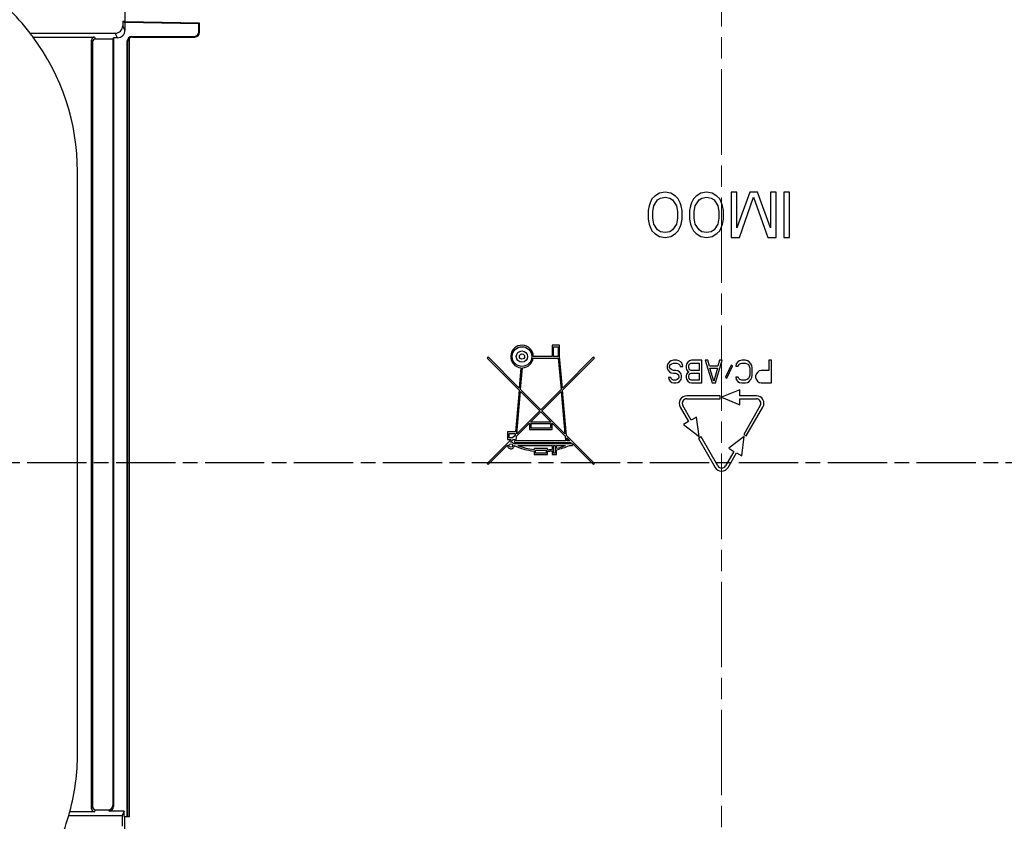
# Model space of a CAD drawing. Header units: millimetres. Extents: x 0 to 420, y 0 to 297.
# Tile 9 of 16: x 53 to 118, y 189 to 242. Entities that reach past the tile are written whole.
import ezdxf

# ---------------------------------------------------------------- set-up
doc = ezdxf.new("R2010")
doc.units = ezdxf.units.MM
doc.linetypes.add('CHAIN', pattern=[0.3543, 0.2362, -0.0295, 0.0591, -0.0295])
doc.linetypes.add('LONG_DASH_DOTTED', pattern=[0.3001, 0.2362, -0.0295, 0.0049, -0.0295])
for name, color, linetype, lineweight, true_color in [("Linea d'asse(ISO)", 137, 'Continuous', 18, 0x408080), ('Linee di vista in sezione(ISO)', 98, 'LONG_DASH_DOTTED', 25, 0x004000), ('Spigoli visibili(ISO)', 176, 'Continuous', 25, 0x000080)]:
    doc.layers.add(name, color=color, linetype=linetype, lineweight=lineweight, true_color=true_color)
doc.layers.add('Quote(ISO)', color=7, linetype='Continuous', lineweight=25)
doc.layers.add('Spigoli tangenti visibili(ISO)', color=7, linetype='Continuous', lineweight=25)
doc.styles.add('Federico-Quote', font='arial.ttf')
doc.dimstyles.new('X.XXX', dxfattribs={"dimtxt": 2.5, "dimasz": 2.5, "dimexe": 3.175, "dimexo": 0.5, "dimgap": 0.762, "dimtad": 1, "dimdec": 1, "dimrnd": 1e-08, "dimtxsty": 'Federico-Quote', "dimcen": 0.09, "dimdle": 10, "dimclrd": 7, "dimclre": 7, "dimclrt": 7, "dimazin": 2, "dimtfac": 1, "dimtmove": 0, "dimatfit": 3, "dimfxl": 1, "dimtolj": 1, "dimlwd": 25, "dimlwe": 25, "dimarcsym": 0})

# ---------------------------------------------------------------- blocks, each defined once
blk = doc.blocks.new('SezioneConv2d0')
at = {"layer": 'Linee di vista in sezione(ISO)', "linetype": 'CHAIN', "ltscale": 16.663471}
blk.add_line((41.521, 212.788), (151.695, 212.788), dxfattribs=at)
blk = doc.blocks.new('*D14')
at = {"layer": 'Defpoints', "color": 0, "linetype": 'Continuous', "transparency": 16777216}
for p in [(47.539, 246.763), (35.124, 185.013), (53.417, 185.013)]:
    blk.add_point(p, dxfattribs=at)
at = {"layer": 'Quote(ISO)', "color": 7, "linetype": 'Continuous', "lineweight": 25, "transparency": 16777216}
for p, q in [((47.039, 246.763), (31.949, 246.763)), ((35.124, 244.263), (35.124, 187.513)), ((52.917, 185.013), (31.949, 185.013))]:
    blk.add_line(p, q, dxfattribs=at)
at = {"layer": 'Quote(ISO)', "color": 7, "linetype": 'Continuous', "transparency": 16777216}
for points in [[(34.708, 244.263), (35.541, 244.263), (35.124, 246.763)], [(34.708, 187.513), (35.541, 187.513), (35.124, 185.013)]]:
    blk.add_solid(points, dxfattribs=at)
at = {"layer": 'Quote(ISO)', "color": 7, "linetype": 'Continuous', "lineweight": 25, "transparency": 16777216, "insert": (31.358, 212.632), "char_height": 2.5, "attachment_point": 1, "rotation": 90, "style": 'Federico-Quote'}
blk.add_mtext('\\A1;61,8', dxfattribs=at)

msp = doc.modelspace()

# ---------------------------------------------------------------- linework, layer by layer
at = {"layer": "Linea d'asse(ISO)", "linetype": 'CHAIN', "ltscale": 23.990969}
msp.add_line((99.423, 173.706), (99.423, 262.733), dxfattribs=at)
at = {"layer": 'Spigoli tangenti visibili(ISO)'}
for p, q in [((59.323, 240.967), (59.175, 241.264)), ((59.823, 241.467), (59.674, 241.764)), ((64.729, 241.356), (64.773, 241.313)), ((57.606, 240.813), (57.673, 240.68)), ((57.806, 241.013), (57.873, 240.88)), ((60.022, 240.713), (59.979, 240.757)), ((60.117, 189.746), (60.117, 240.932)), ((60.323, 241.013), (60.279, 241.057)), ((64.429, 241.057), (64.473, 241.013)), ((57.606, 189.813), (57.673, 189.946)), ((57.806, 189.613), (57.873, 189.746)), ((58.723, 189.746), (58.766, 189.658)), ((59.023, 190.046), (59.066, 189.958)), ((60.117, 189.292), (60.117, 189.746))]:
    msp.add_line(p, q, dxfattribs=at)
at = {"layer": 'Spigoli visibili(ISO)'}
for p, q in [((59.823, 249.005), (59.823, 242.058)), ((59.674, 242.058), (59.674, 241.764)), ((59.674, 242.058), (59.823, 242.058)), ((59.674, 242.058), (59.823, 241.969)), ((59.823, 242.058), (59.823, 241.969)), ((64.773, 241.926), (59.823, 242.013)), ((64.729, 241.884), (59.823, 241.969)), ((59.823, 241.969), (59.823, 241.467)), ((64.773, 241.926), (64.729, 241.884)), ((64.729, 241.356), (64.729, 241.884)), ((64.773, 241.313), (64.773, 241.926)), ((53.533, 241.264), (59.175, 241.264)), ((53.724, 241.013), (57.806, 241.013)), ((57.606, 189.813), (57.606, 240.813)), ((57.673, 240.68), (57.673, 189.946)), ((59.023, 240.88), (57.873, 240.88)), ((59.023, 240.88), (59.066, 240.967)), ((59.023, 240.88), (59.023, 190.046)), ((59.323, 240.967), (59.066, 240.967)), ((59.066, 240.967), (59.066, 189.958)), ((59.979, 189.292), (59.979, 240.757)), ((60.022, 189.292), (60.022, 240.713)), ((60.279, 241.057), (64.429, 241.057)), ((60.323, 241.013), (64.473, 241.013)), ((56.673, 193.494), (56.673, 232.081)), ((95.673, 230.713), (95.298, 230.649)), ((96.048, 230.649), (95.673, 230.713)), ((98.423, 230.713), (98.048, 230.649)), ((98.798, 230.649), (98.423, 230.713)), ((100.423, 230.713), (100.048, 230.713)), ((100.048, 230.713), (100.048, 227.713)), ((101.298, 230.713), (100.423, 228.351)), ((100.423, 228.351), (100.423, 230.713)), ((101.798, 230.713), (101.298, 230.713)), ((102.673, 228.351), (101.798, 230.713)), ((103.048, 230.713), (102.673, 230.713)), ((102.673, 230.713), (102.673, 228.351)), ((103.048, 227.713), (103.048, 230.713)), ((103.923, 230.713), (103.548, 230.713)), ((103.548, 230.713), (103.548, 227.713)), ((103.923, 227.713), (103.923, 230.713)), ((94.798, 230.266), (94.673, 230.011)), ((94.985, 230.458), (94.798, 230.266)), ((94.923, 229.819), (95.173, 230.202)), ((95.298, 230.649), (94.985, 230.458)), ((95.173, 230.202), (95.36, 230.33)), ((95.36, 230.33), (95.673, 230.394)), ((95.673, 230.394), (95.985, 230.33)), ((95.985, 230.33), (96.173, 230.202)), ((96.36, 230.458), (96.048, 230.649)), ((96.173, 230.202), (96.423, 229.819)), ((96.548, 230.266), (96.36, 230.458)), ((96.673, 230.011), (96.548, 230.266)), ((97.548, 230.266), (97.423, 230.011)), ((97.735, 230.458), (97.548, 230.266)), ((97.673, 229.819), (97.923, 230.202)), ((98.048, 230.649), (97.735, 230.458)), ((97.923, 230.202), (98.11, 230.33)), ((98.11, 230.33), (98.423, 230.394)), ((98.423, 230.394), (98.735, 230.33)), ((98.735, 230.33), (98.923, 230.202)), ((99.11, 230.458), (98.798, 230.649)), ((98.923, 230.202), (99.173, 229.819)), ((99.298, 230.266), (99.11, 230.458)), ((99.423, 230.011), (99.298, 230.266)), ((100.61, 227.713), (101.548, 230.394)), ((101.548, 230.394), (102.485, 227.713)), ((94.61, 229.819), (94.548, 229.5)), ((94.548, 229.5), (94.548, 228.926)), ((94.673, 230.011), (94.61, 229.819)), ((94.86, 229.436), (94.923, 229.819)), ((94.86, 228.989), (94.86, 229.436)), ((96.423, 229.819), (96.485, 229.436)), ((96.485, 229.436), (96.485, 228.989)), ((96.735, 229.819), (96.673, 230.011)), ((96.798, 229.5), (96.735, 229.819)), ((96.798, 228.926), (96.798, 229.5)), ((97.36, 229.819), (97.298, 229.5)), ((97.298, 229.5), (97.298, 228.926)), ((97.423, 230.011), (97.36, 229.819)), ((97.61, 229.436), (97.673, 229.819)), ((97.61, 228.989), (97.61, 229.436)), ((99.173, 229.819), (99.235, 229.436)), ((99.235, 229.436), (99.235, 228.989)), ((99.485, 229.819), (99.423, 230.011)), ((99.548, 229.5), (99.485, 229.819)), ((99.548, 228.926), (99.548, 229.5)), ((94.548, 228.926), (94.61, 228.606)), ((94.923, 228.606), (94.86, 228.989)), ((96.485, 228.989), (96.423, 228.606)), ((96.735, 228.606), (96.798, 228.926)), ((97.298, 228.926), (97.36, 228.606)), ((97.673, 228.606), (97.61, 228.989)), ((99.235, 228.989), (99.173, 228.606)), ((99.485, 228.606), (99.548, 228.926)), ((94.61, 228.606), (94.673, 228.415)), ((94.673, 228.415), (94.798, 228.16)), ((94.798, 228.16), (94.985, 227.968)), ((95.173, 228.224), (94.923, 228.606)), ((95.36, 228.096), (95.173, 228.224)), ((95.673, 228.032), (95.36, 228.096)), ((95.985, 228.096), (95.673, 228.032)), ((96.173, 228.224), (95.985, 228.096)), ((96.423, 228.606), (96.173, 228.224)), ((96.36, 227.968), (96.548, 228.16)), ((96.548, 228.16), (96.673, 228.415)), ((96.673, 228.415), (96.735, 228.606)), ((97.36, 228.606), (97.423, 228.415)), ((97.423, 228.415), (97.548, 228.16)), ((97.548, 228.16), (97.735, 227.968)), ((97.923, 228.224), (97.673, 228.606)), ((98.11, 228.096), (97.923, 228.224)), ((98.423, 228.032), (98.11, 228.096)), ((98.735, 228.096), (98.423, 228.032)), ((98.923, 228.224), (98.735, 228.096)), ((99.173, 228.606), (98.923, 228.224)), ((99.11, 227.968), (99.298, 228.16)), ((99.298, 228.16), (99.423, 228.415)), ((99.423, 228.415), (99.485, 228.606)), ((94.985, 227.968), (95.298, 227.777)), ((95.298, 227.777), (95.673, 227.713)), ((95.673, 227.713), (96.048, 227.777)), ((96.048, 227.777), (96.36, 227.968)), ((97.735, 227.968), (98.048, 227.777)), ((98.048, 227.777), (98.423, 227.713)), ((98.423, 227.713), (98.798, 227.777)), ((98.798, 227.777), (99.11, 227.968)), ((100.048, 227.713), (100.61, 227.713)), ((102.485, 227.713), (103.048, 227.713)), ((103.548, 227.713), (103.923, 227.713)), ((88.673, 220.563), (88.173, 220.563)), ((88.173, 220.563), (88.173, 219.813)), ((88.273, 219.813), (88.273, 220.463)), ((88.273, 220.463), (88.573, 220.463)), ((88.573, 220.463), (88.573, 219.813)), ((88.673, 219.813), (88.673, 220.563)), ((83.922, 219.784), (83.852, 219.713)), ((83.852, 219.713), (85.977, 217.587)), ((85.989, 217.717), (83.922, 219.784)), ((86.916, 219.713), (88.581, 219.713)), ((88.173, 219.813), (86.923, 219.813)), ((88.573, 219.813), (88.273, 219.813)), ((88.581, 219.713), (88.764, 217.625)), ((88.856, 217.717), (88.673, 219.813)), ((90.923, 219.784), (88.856, 217.717)), ((88.868, 217.587), (90.994, 219.713)), ((90.994, 219.713), (90.923, 219.784)), ((86.107, 219.066), (85.989, 217.717)), ((86.081, 217.625), (86.207, 219.064)), ((95.86, 219.339), (95.804, 219.212)), ((95.804, 219.212), (95.804, 219.052)), ((95.804, 219.052), (95.86, 218.925)), ((95.973, 219.467), (95.86, 219.339)), ((95.86, 218.925), (95.973, 218.797)), ((96.085, 219.531), (95.973, 219.467)), ((95.973, 219.18), (96.029, 219.276)), ((95.973, 219.084), (95.973, 219.18)), ((96.029, 218.988), (95.973, 219.084)), ((96.029, 219.276), (96.113, 219.339)), ((96.113, 218.925), (96.029, 218.988)), ((96.226, 219.563), (96.085, 219.531)), ((96.113, 219.339), (96.226, 219.371)), ((96.226, 218.893), (96.113, 218.925)), ((96.451, 219.563), (96.226, 219.563)), ((96.226, 219.371), (96.451, 219.371)), ((96.591, 219.531), (96.451, 219.563)), ((96.451, 219.371), (96.563, 219.339)), ((96.563, 219.339), (96.648, 219.244)), ((96.732, 219.435), (96.591, 219.531)), ((96.648, 219.244), (96.676, 219.148)), ((96.676, 219.148), (96.845, 219.148)), ((96.816, 219.276), (96.732, 219.435)), ((96.845, 219.148), (96.816, 219.276)), ((97.098, 219.308), (97.07, 219.212)), ((97.07, 219.212), (97.07, 219.052)), ((97.07, 219.052), (97.098, 218.956)), ((97.182, 219.435), (97.098, 219.308)), ((97.098, 218.956), (97.182, 218.829)), ((97.295, 219.531), (97.182, 219.435)), ((97.238, 219.18), (97.266, 219.276)), ((97.238, 219.084), (97.238, 219.18)), ((97.266, 218.988), (97.238, 219.084)), ((97.266, 219.276), (97.323, 219.339)), ((97.323, 218.925), (97.266, 218.988)), ((97.435, 219.563), (97.295, 219.531)), ((97.323, 219.339), (97.407, 219.371)), ((97.407, 218.893), (97.323, 218.925)), ((97.407, 219.371), (97.941, 219.371)), ((98.11, 219.563), (97.435, 219.563)), ((97.941, 219.371), (97.941, 218.893)), ((98.11, 218.063), (98.11, 219.563)), ((98.504, 219.563), (98.335, 219.563)), ((98.335, 219.563), (98.785, 218.063)), ((98.616, 219.18), (98.504, 219.563)), ((99.179, 219.18), (98.616, 219.18)), ((98.898, 218.191), (98.645, 219.052)), ((98.645, 219.052), (99.151, 219.052)), ((99.151, 219.052), (98.898, 218.191)), ((99.01, 218.063), (99.46, 219.563)), ((99.291, 219.563), (99.179, 219.18)), ((99.46, 219.563), (99.291, 219.563)), ((100.051, 219.244), (99.685, 218.446)), ((99.77, 218.382), (100.135, 219.18)), ((100.135, 219.18), (100.051, 219.244)), ((100.388, 219.339), (100.36, 219.18)), ((100.36, 219.18), (100.529, 219.18)), ((100.501, 219.467), (100.388, 219.339)), ((100.613, 219.531), (100.501, 219.467)), ((100.529, 219.18), (100.557, 219.276)), ((100.557, 219.276), (100.641, 219.339)), ((100.754, 219.563), (100.613, 219.531)), ((100.641, 219.339), (100.754, 219.371)), ((101.007, 219.563), (100.754, 219.563)), ((100.754, 219.371), (101.007, 219.371)), ((101.148, 219.531), (101.007, 219.563)), ((101.007, 219.371), (101.12, 219.339)), ((101.12, 219.339), (101.204, 219.276)), ((101.26, 219.467), (101.148, 219.531)), ((101.204, 219.276), (101.26, 219.18)), ((101.373, 219.339), (101.26, 219.467)), ((101.26, 219.18), (101.288, 219.052)), ((101.288, 219.052), (101.288, 218.574)), ((101.429, 219.212), (101.373, 219.339)), ((101.457, 219.052), (101.429, 219.212)), ((101.457, 218.574), (101.457, 219.052)), ((102.723, 219.563), (102.554, 219.563)), ((102.554, 219.563), (102.554, 218.893)), ((102.723, 218.063), (102.723, 219.563)), ((96.057, 218.414), (95.888, 218.414)), ((95.888, 218.414), (95.916, 218.318)), ((95.916, 218.318), (96.001, 218.191)), ((95.973, 218.797), (96.085, 218.733)), ((96.085, 218.35), (96.057, 218.414)), ((96.085, 218.733), (96.226, 218.701)), ((96.141, 218.286), (96.085, 218.35)), ((96.226, 218.254), (96.141, 218.286)), ((96.395, 218.893), (96.226, 218.893)), ((96.226, 218.701), (96.395, 218.701)), ((96.507, 218.861), (96.395, 218.893)), ((96.395, 218.701), (96.479, 218.669)), ((96.479, 218.286), (96.395, 218.254)), ((96.479, 218.669), (96.563, 218.605)), ((96.563, 218.35), (96.479, 218.286)), ((96.62, 218.797), (96.507, 218.861)), ((96.563, 218.605), (96.591, 218.51)), ((96.591, 218.446), (96.563, 218.35)), ((96.591, 218.51), (96.591, 218.446)), ((96.732, 218.669), (96.62, 218.797)), ((96.62, 218.159), (96.732, 218.286)), ((96.76, 218.542), (96.732, 218.669)), ((96.732, 218.286), (96.76, 218.414)), ((96.76, 218.414), (96.76, 218.542)), ((97.098, 218.637), (97.07, 218.542)), ((97.07, 218.542), (97.07, 218.414)), ((97.07, 218.414), (97.098, 218.318)), ((97.182, 218.765), (97.098, 218.637)), ((97.098, 218.318), (97.182, 218.191)), ((97.182, 218.829), (97.238, 218.797)), ((97.238, 218.797), (97.182, 218.765)), ((97.238, 218.51), (97.266, 218.605)), ((97.238, 218.446), (97.238, 218.51)), ((97.266, 218.35), (97.238, 218.446)), ((97.266, 218.605), (97.323, 218.669)), ((97.323, 218.286), (97.266, 218.35)), ((97.323, 218.669), (97.407, 218.701)), ((97.407, 218.254), (97.323, 218.286)), ((97.941, 218.893), (97.407, 218.893)), ((97.407, 218.701), (97.941, 218.701)), ((97.941, 218.701), (97.941, 218.254)), ((99.685, 218.446), (99.77, 218.382)), ((100.529, 218.446), (100.36, 218.446)), ((100.36, 218.446), (100.388, 218.286)), ((100.388, 218.286), (100.501, 218.159)), ((100.557, 218.35), (100.529, 218.446)), ((100.641, 218.286), (100.557, 218.35)), ((100.754, 218.254), (100.641, 218.286)), ((101.12, 218.286), (101.007, 218.254)), ((101.204, 218.35), (101.12, 218.286)), ((101.26, 218.446), (101.204, 218.35)), ((101.288, 218.574), (101.26, 218.446)), ((101.26, 218.159), (101.373, 218.286)), ((101.373, 218.286), (101.429, 218.414)), ((101.429, 218.414), (101.457, 218.574)), ((101.71, 218.637), (101.682, 218.542)), ((101.682, 218.542), (101.682, 218.414)), ((101.682, 218.414), (101.71, 218.318)), ((101.795, 218.765), (101.71, 218.637)), ((101.71, 218.318), (101.795, 218.191)), ((101.907, 218.861), (101.795, 218.765)), ((102.048, 218.893), (101.907, 218.861)), ((102.554, 218.893), (102.048, 218.893)), ((87.423, 216.284), (86.081, 217.625)), ((88.764, 217.625), (87.423, 216.284)), ((96.001, 218.191), (96.113, 218.095)), ((96.113, 218.095), (96.254, 218.063)), ((96.395, 218.254), (96.226, 218.254)), ((96.254, 218.063), (96.395, 218.063)), ((96.395, 218.063), (96.507, 218.095)), ((96.507, 218.095), (96.62, 218.159)), ((97.182, 218.191), (97.295, 218.095)), ((97.295, 218.095), (97.435, 218.063)), ((97.941, 218.254), (97.407, 218.254)), ((97.435, 218.063), (98.11, 218.063)), ((98.785, 218.063), (99.01, 218.063)), ((100.623, 217.613), (99.423, 217.113)), ((100.501, 218.159), (100.613, 218.095)), ((100.613, 218.095), (100.754, 218.063)), ((100.623, 217.213), (100.623, 217.613)), ((101.007, 218.254), (100.754, 218.254)), ((100.754, 218.063), (101.007, 218.063)), ((101.007, 218.063), (101.148, 218.095)), ((101.148, 218.095), (101.26, 218.159)), ((101.795, 218.191), (101.907, 218.095)), ((101.907, 218.095), (102.048, 218.063)), ((102.048, 218.063), (102.723, 218.063)), ((85.977, 217.587), (85.734, 214.813)), ((85.823, 214.684), (86.07, 217.495)), ((86.07, 217.495), (87.352, 216.213)), ((87.493, 216.213), (88.776, 217.495)), ((88.776, 217.495), (89.022, 214.684)), ((89.132, 214.574), (88.868, 217.587)), ((99.323, 217.213), (97.113, 217.213)), ((97.113, 217.013), (99.323, 217.013)), ((99.323, 217.013), (99.323, 217.213)), ((99.423, 217.113), (100.623, 216.613)), ((101.732, 217.213), (100.623, 217.213)), ((100.623, 216.613), (100.623, 217.013)), ((100.623, 217.013), (101.732, 217.013)), ((96.68, 216.463), (97.235, 215.502)), ((97.408, 215.602), (96.853, 216.563)), ((101.992, 216.563), (100.887, 214.649)), ((101.06, 214.549), (102.165, 216.463)), ((87.352, 216.213), (85.823, 214.684)), ((86.743, 215.463), (87.423, 216.142)), ((87.423, 216.142), (88.102, 215.463)), ((89.022, 214.684), (87.493, 216.213)), ((97.755, 215.802), (97.408, 215.602)), ((97.922, 214.513), (97.755, 215.802)), ((85.81, 214.529), (86.673, 215.392)), ((86.673, 215.392), (86.673, 214.963)), ((88.102, 215.463), (86.743, 215.463)), ((86.773, 215.363), (88.073, 215.363)), ((86.773, 215.063), (86.773, 215.363)), ((88.073, 215.063), (86.773, 215.063)), ((88.073, 215.363), (88.073, 215.063)), ((88.173, 214.963), (88.173, 215.392)), ((88.173, 215.392), (89.036, 214.529)), ((97.235, 215.502), (96.889, 215.302)), ((96.889, 215.302), (97.922, 214.513)), ((85.734, 214.813), (85.214, 214.813)), ((85.214, 214.813), (85.214, 214.313)), ((85.314, 214.413), (85.314, 214.713)), ((85.314, 214.713), (85.725, 214.713)), ((85.552, 214.413), (85.314, 214.413)), ((85.713, 214.574), (85.552, 214.413)), ((85.725, 214.713), (85.713, 214.574)), ((85.782, 214.213), (85.81, 214.529)), ((86.673, 214.963), (88.173, 214.963)), ((89.036, 214.529), (89.063, 214.213)), ((90.994, 212.713), (89.132, 214.574)), ((89.164, 214.213), (89.146, 214.419)), ((89.146, 214.419), (89.352, 214.213)), ((98.058, 214.476), (97.885, 214.376)), ((97.885, 214.376), (98.99, 212.463)), ((99.163, 212.563), (98.058, 214.476)), ((100.924, 214.513), (99.891, 213.724)), ((100.757, 213.224), (100.924, 214.513)), ((100.887, 214.649), (101.06, 214.549)), ((85.452, 214.313), (83.852, 212.713)), ((83.922, 212.642), (85.215, 213.934)), ((85.214, 214.313), (85.452, 214.313)), ((85.413, 214.132), (85.593, 214.313)), ((85.593, 214.313), (85.69, 214.313)), ((89.423, 214.013), (85.63, 214.013)), ((85.69, 214.313), (85.673, 214.113)), ((85.673, 214.113), (89.423, 214.113)), ((89.063, 214.213), (85.782, 214.213)), ((85.891, 213.913), (88.173, 213.913)), ((87.873, 213.713), (86.973, 213.713)), ((86.973, 213.713), (86.973, 213.642)), ((87.873, 213.631), (87.873, 213.713)), ((88.173, 213.913), (88.173, 213.669)), ((88.273, 213.413), (88.273, 213.913)), ((88.273, 213.913), (88.373, 213.913)), ((88.373, 213.913), (88.373, 213.413)), ((88.473, 213.728), (88.473, 213.913)), ((88.473, 213.913), (89.066, 213.913)), ((89.352, 214.213), (89.164, 214.213)), ((89.323, 213.913), (89.523, 213.913)), ((89.423, 214.113), (89.423, 214.013)), ((89.523, 213.913), (89.523, 214.042)), ((89.523, 214.042), (90.923, 212.642)), ((99.891, 213.724), (100.237, 213.524)), ((86.973, 213.542), (86.973, 213.313)), ((86.973, 213.313), (87.873, 213.313)), ((87.073, 213.413), (87.073, 213.613)), ((87.073, 213.613), (87.773, 213.613)), ((87.773, 213.413), (87.073, 213.413)), ((87.773, 213.613), (87.773, 213.413)), ((87.873, 213.313), (87.873, 213.53)), ((88.173, 213.567), (88.173, 213.313)), ((88.173, 213.313), (88.473, 213.313)), ((88.373, 213.413), (88.273, 213.413)), ((88.473, 213.313), (88.473, 213.625)), ((100.237, 213.524), (99.682, 212.563)), ((99.856, 212.463), (100.41, 213.424)), ((100.41, 213.424), (100.757, 213.224)), ((83.852, 212.713), (83.922, 212.642)), ((90.923, 212.642), (90.994, 212.713)), ((57.806, 189.613), (56.162, 189.613)), ((57.873, 189.746), (58.723, 189.746)), ((59.779, 189.658), (58.766, 189.658)), ((59.779, 189.658), (59.631, 189.361)), ((59.779, 189.292), (59.779, 189.658)), ((56.092, 189.361), (59.631, 189.361)), ((59.631, 189.361), (59.631, 188.661)), ((59.779, 189.292), (59.979, 189.292)), ((59.823, 188.469), (59.823, 189.292)), ((59.979, 189.292), (60.022, 189.292)), ((60.022, 189.292), (60.117, 189.292))]:
    msp.add_line(p, q, dxfattribs=at)
for centre, radius in [((86.173, 219.813), 0.65), ((86.173, 219.813), 0.375), ((86.173, 219.813), 0.175), ((85.434, 213.913), 0.12)]:
    msp.add_circle(centre, radius, dxfattribs=at)
for centre, radius, start, end in [((41.673, 232.081), 15, 37.74863, 55.05866), ((41.673, 232.081), 15, 36.54375, 37.74863), ((41.673, 232.081), 15, 0, 36.54375), ((86.173, 219.813), 0.75, 0, 264.98689), ((86.173, 219.813), 0.75, 272.64914, 352.33774), ((97.113, 216.713), 0.5, 90, 210), ((97.113, 216.713), 0.3, 90, 210), ((101.732, 216.713), 0.5, 330, 90), ((101.732, 216.713), 0.3, 330, 90), ((85.434, 213.913), 0.22, 174.3819, 357.64439), ((85.434, 213.913), 0.22, 27.0091, 95.6181), ((87.478, 217.965), 4.452, 245.80855, 263.47734), ((87.478, 217.965), 4.352, 248.60108, 263.32678), ((87.478, 217.965), 4.452, 282.90574, 294.47415), ((87.478, 217.965), 4.352, 283.2076, 291.39892), ((87.478, 217.965), 4.352, 275.19844, 279.18036), ((87.478, 217.965), 4.452, 275.08136, 278.97242), ((99.423, 212.713), 0.5, 210, 330), ((99.423, 212.713), 0.3, 210, 330), ((41.673, 193.494), 15, 345.00293, 0), ((41.673, 193.494), 15, 327.2245, 344.0063)]:
    msp.add_arc(centre, radius, start, end, dxfattribs=at)
for centre, major_axis, ratio, start_param, end_param in [((59.174, 241.765), (0.224, -0.448), 0.999239, 5.819964, 7.390151), ((59.323, 241.468), (0.224, -0.448), 0.999239, 5.819964, 7.390151), ((64.429, 241.357), (0.212, -0.212), 0.999695, 5.497939, 7.068431), ((64.473, 241.313), (0.212, -0.212), 0.999695, 5.497939, 7.068431), ((57.806, 240.813), (-0.089, 0.179), 0.999239, 5.819964, 7.390151), ((57.873, 240.68), (-0.089, 0.179), 0.999239, 5.819964, 7.390151), ((60.279, 240.756), (-0.212, 0.212), 0.999695, 5.497939, 7.068431), ((60.323, 240.713), (-0.212, 0.212), 0.999695, 5.497939, 6.250891), ((37.083, 194.767), (-19.044, 5.28), 0.871209, 3.134005, 3.14916), ((57.806, 189.813), (-0.089, -0.179), 0.999239, 5.176219, 6.746407), ((57.873, 189.946), (-0.089, -0.179), 0.999239, 5.176219, 6.746407), ((58.723, 190.046), (0.134, -0.269), 0.999239, 5.819964, 7.390151), ((58.766, 189.958), (0.134, -0.269), 0.999239, 5.819964, 7.390151)]:
    msp.add_ellipse(centre, major_axis=major_axis, ratio=ratio, start_param=start_param, end_param=end_param, dxfattribs=at)
msp.add_open_spline([(60.022, 240.713), (60.022, 240.739), (60.026, 240.764), (60.039, 240.815), (60.049, 240.839), (60.075, 240.884), (60.09, 240.905), (60.111, 240.926), (60.114, 240.929), (60.117, 240.932)], degree=3, knots=[0.14506903, 0.14506903, 0.14506903, 0.14506903, 0.15270853, 0.15270853, 0.16034802, 0.16034802, 0.16798751, 0.16798751, 0.1692155, 0.1692155, 0.1692155, 0.1692155], dxfattribs=at)

# ---------------------------------------------------------------- block references
at = {"layer": 'Linee di vista in sezione(ISO)'}
msp.add_blockref('SezioneConv2d0', (0, 0), dxfattribs=at)

# ---------------------------------------------------------------- dimensions: what is measured, and where the dimension line sits
at = {"layer": 'Quote(ISO)', "color": 7, "linetype": 'Continuous', "lineweight": 25}
dim = msp.add_linear_dim(base=(35.124371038, 185.012872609), p1=(47.538739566, 246.762872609), p2=(53.417038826, 185.012872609), angle=90, dimstyle='X.XXX', override={"dimdec": 1, "dimtp": 0, "dimtm": 0, "dimtdec": 2, "dimtofl": 0, "dimatfit": 1}, dxfattribs=at)
dim.commit()
dim.dimension.update_dxf_attribs({"geometry": '*D14', "text_midpoint": (35.124371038, 215.887872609), "dimtype": 160})

doc.saveas('drawing.dxf')
